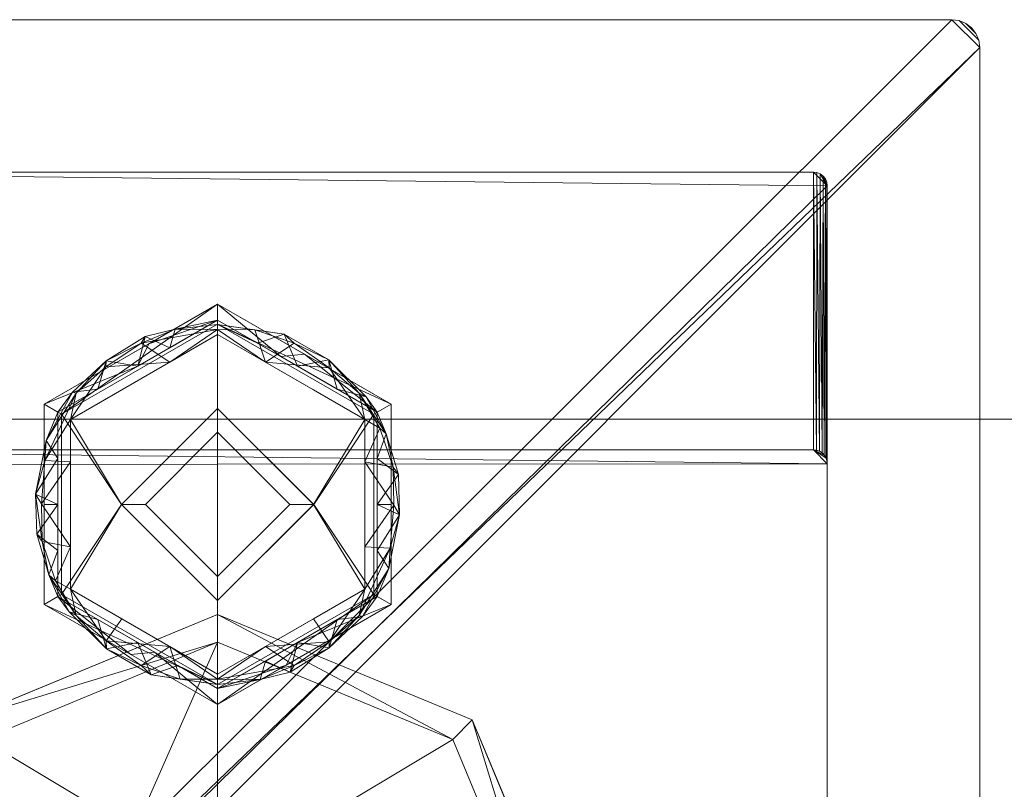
# Model space of a CAD drawing. Header units: millimetres. Extents: x -510 to 60, y -167 to 27.
# Tile 8 of 9: x -7 to 28, y 0 to 27. Entities that reach past the tile are written whole.
import ezdxf

# ---------------------------------------------------------------- set-up
doc = ezdxf.new("R2010")
doc.units = ezdxf.units.MM
doc.layers.add('M-520-M_DRAINAGE_FW', color=2, linetype='Continuous', lineweight=30)

# ---------------------------------------------------------------- blocks, each defined once
blk = doc.blocks.new('FFAS8509-A00500BC0 - Line-sensor Technology Square Sensor Faucet-4347-3D View 1')
at = {"layer": 'M-520-M_DRAINAGE_FW', "lineweight": 9}
mesh = blk.add_polyface(dxfattribs=at)
corners = [(26.5, 27.5, 5.31), (-26.5, 27.5, 5.31), (-26.759, 27.466, 5.31), (-27, 27.366, 5.31), (-27.207, 27.207, 5.31), (-27.366, 27, 5.31), (-27.466, 26.759, 5.31), (-27.5, 26.5, 5.31), (-27.5, -26.451, 5.31), (-27.464, -26.723, 5.31), (-27.36, -26.976, 5.31), (-27.193, -27.193, 5.31), (-26.976, -27.36, 5.31), (-26.723, -27.464, 5.31), (-26.451, -27.5, 5.31), (26.5, -27.5, 5.31), (26.759, -27.466, 5.31), (27, -27.366, 5.31), (27.207, -27.207, 5.31), (27.366, -27, 5.31), (27.466, -26.759, 5.31), (27.5, -26.5, 5.31), (27.5, 26.5, 5.31), (27.466, 26.759, 5.31), (27.366, 27, 5.31), (27.207, 27.207, 5.31), (27, 27.366, 5.31), (26.759, 27.466, 5.31)]
mesh.append_faces([[corners[k] for k in face] for face in [(12, 9, 10, 11)]], dxfattribs={"vtx0": -1})
mesh.append_faces([[corners[k] for k in face] for face in [(9, 12, 8)]], dxfattribs={"vtx0": -1, "vtx1": -1})
mesh.append_faces([[corners[k] for k in face] for face in [(14, 22, 0, 8)]], dxfattribs={"vtx0": -1, "vtx1": -1, "vtx2": -1, "vtx3": -1})
mesh.append_faces([[corners[k] for k in face] for face in [(1, 4, 7, 8)]], dxfattribs={"vtx0": -1, "vtx1": -1, "vtx3": -1})
mesh.append_faces([[corners[k] for k in face] for face in [(0, 22, 23, 27), (27, 23, 24, 26), (8, 0, 1)]], dxfattribs={"vtx0": -1, "vtx2": -1})
mesh.append_faces([[corners[k] for k in face] for face in [(17, 19, 20, 21)]], dxfattribs={"vtx0": -1, "vtx3": -1})
mesh.append_faces([[corners[k] for k in face] for face in [(25, 26, 24), (18, 19, 17)]], dxfattribs={"vtx1": -1})
mesh.append_faces([[corners[k] for k in face] for face in [(21, 22, 14, 15)]], dxfattribs={"vtx1": -1, "vtx3": -1})
mesh.append_faces([[corners[k] for k in face] for face in [(15, 16, 17, 21), (12, 13, 14, 8)]], dxfattribs={"vtx2": -1, "vtx3": -1})
mesh.append_faces([[corners[k] for k in face] for face in [(1, 2, 3, 4), (4, 5, 6, 7)]], dxfattribs={"vtx3": -1})
mesh = blk.add_polyface(dxfattribs=at)
corners = [(26.5, 27.5), (26.759, 27.466), (27, 27.366), (27.207, 27.207), (27.366, 27), (27.466, 26.759), (27.5, 26.5), (27.5, -26.5), (27.466, -26.759), (27.366, -27), (27.207, -27.207), (27, -27.366), (26.759, -27.466), (26.5, -27.5), (-26.451, -27.5), (-26.723, -27.464), (-26.976, -27.36), (-27.193, -27.193), (-27.36, -26.976), (-27.464, -26.723), (-27.5, -26.451), (-27.5, 26.5), (-27.466, 26.759), (-27.366, 27), (-27.207, 27.207), (-27, 27.366), (-26.759, 27.466), (-26.5, 27.5)]
mesh.append_faces([[corners[k] for k in face] for face in [(24, 21, 22, 23), (4, 2, 3), (11, 8, 9, 10)]], dxfattribs={"vtx0": -1})
mesh.append_faces([[corners[k] for k in face] for face in [(14, 7, 13)]], dxfattribs={"vtx0": -1, "vtx1": -1})
mesh.append_faces([[corners[k] for k in face] for face in [(21, 24, 27, 20)]], dxfattribs={"vtx0": -1, "vtx1": -1, "vtx2": -1})
mesh.append_faces([[corners[k] for k in face] for face in [(14, 20, 6, 7)]], dxfattribs={"vtx0": -1, "vtx1": -1, "vtx3": -1})
mesh.append_faces([[corners[k] for k in face] for face in [(6, 0, 1, 5), (11, 7, 8)]], dxfattribs={"vtx0": -1, "vtx2": -1})
mesh.append_faces([[corners[k] for k in face] for face in [(20, 27, 0, 6)]], dxfattribs={"vtx0": -1, "vtx2": -1, "vtx3": -1})
mesh.append_faces([[corners[k] for k in face] for face in [(16, 18, 19, 20)]], dxfattribs={"vtx0": -1, "vtx3": -1})
mesh.append_faces([[corners[k] for k in face] for face in [(17, 18, 16)]], dxfattribs={"vtx1": -1})
mesh.append_faces([[corners[k] for k in face] for face in [(1, 2, 4, 5)]], dxfattribs={"vtx1": -1, "vtx3": -1})
mesh.append_faces([[corners[k] for k in face] for face in [(25, 26, 27, 24)]], dxfattribs={"vtx2": -1})
mesh.append_faces([[corners[k] for k in face] for face in [(14, 15, 16, 20), (11, 12, 13, 7)]], dxfattribs={"vtx2": -1, "vtx3": -1})
mesh = blk.add_polyface(dxfattribs=at)
corners = [(-26.5, 27.5, 5.31), (26.5, 27.5, 5.31), (26.5, 27.5), (-26.5, 27.5)]
mesh.append_faces([[corners[k] for k in face] for face in [(0, 1, 2, 3)]])
mesh = blk.add_polyface(dxfattribs=at)
corners = [(26.5, 27.5, 5.31), (26.759, 27.466, 5.31), (27, 27.366, 5.31), (27.207, 27.207, 5.31), (27.366, 27, 5.31), (27.466, 26.759, 5.31), (27.5, 26.5, 5.31), (27.5, 26.5), (27.466, 26.759), (27.366, 27), (27.207, 27.207), (27, 27.366), (26.759, 27.466), (26.5, 27.5)]
mesh.append_faces([[corners[k] for k in face] for face in [(7, 8, 5, 6), (0, 1, 12, 13)]], dxfattribs={"vtx1": -1})
mesh.append_faces([[corners[k] for k in face] for face in [(8, 9, 4, 5), (3, 4, 9, 10), (10, 11, 2, 3), (11, 12, 1, 2)]], dxfattribs={"vtx1": -1, "vtx3": -1})
mesh = blk.add_polyface(dxfattribs=at)
corners = [(27.5, 26.5, 5.31), (27.5, -26.5, 5.31), (27.5, -26.5), (27.5, 26.5)]
mesh.append_faces([[corners[k] for k in face] for face in [(0, 1, 2, 3)]])
mesh = blk.add_polyface(dxfattribs=at)
corners = [(-22, -21.686, 1.25), (-22, 21.475, 1.25), (-21.982, 21.611, 1.25), (-21.93, 21.738, 1.25), (-21.846, 21.846, 1.25), (-21.737, 21.93, 1.25), (-21.611, 21.982, 1.25), (-21.475, 22, 1.25), (21.5, 22, 1.25), (21.629, 21.983, 1.25), (21.75, 21.933, 1.25), (21.854, 21.854, 1.25), (21.933, 21.75, 1.25), (21.983, 21.629, 1.25), (22, 21.5, 1.25), (22, -22.007, 1.25)]
mesh.append_faces([[corners[k] for k in face] for face in [(7, 4, 5, 6)]], dxfattribs={"vtx0": -1})
mesh.append_faces([[corners[k] for k in face] for face in [(10, 14, 8, 9)]], dxfattribs={"vtx0": -1, "vtx1": -1})
mesh.append_faces([[corners[k] for k in face] for face in [(1, 7, 14, 0), (4, 7, 1)]], dxfattribs={"vtx0": -1, "vtx1": -1, "vtx2": -1})
mesh.append_faces([[corners[k] for k in face] for face in [(14, 7, 8), (14, 10, 11)]], dxfattribs={"vtx0": -1, "vtx2": -1})
mesh.append_faces([[corners[k] for k in face] for face in [(13, 14, 11, 12)]], dxfattribs={"vtx1": -1})
mesh.append_faces([[corners[k] for k in face] for face in [(14, 15, 0), (2, 3, 4, 1)]], dxfattribs={"vtx2": -1})
mesh = blk.add_polyface(dxfattribs=at)
corners = [(21.5, 22, 6.269), (-21.475, 22, 6.269), (-21.475, 11.97, 120.918), (21.5, 11.97, 120.918)]
mesh.append_faces([[corners[k] for k in face] for face in [(2, 3, 0, 1)]])
mesh = blk.add_polyface(dxfattribs=at)
corners = [(-21.475, 22, 6.269), (21.5, 22, 6.269), (21.5, 22, 1.25), (-21.475, 22, 1.25)]
mesh.append_faces([[corners[k] for k in face] for face in [(3, 0, 1, 2)]])
mesh = blk.add_polyface(dxfattribs=at)
corners = [(22, 21.5, 6.248), (21.983, 21.629, 6.253), (21.933, 21.75, 6.259), (21.854, 21.854, 6.263), (21.75, 21.933, 6.267), (21.629, 21.983, 6.269), (21.5, 22, 6.269), (21.5, 11.97, 120.918), (21.611, 11.957, 120.918), (21.717, 11.92, 120.918), (21.812, 11.86, 120.918), (21.891, 11.781, 120.918), (21.95, 11.685, 120.918), (21.987, 11.579, 120.918), (22, 11.468, 120.918)]
mesh.append_faces([[corners[k] for k in face] for face in [(13, 1, 12), (6, 8, 5), (9, 5, 8)]], dxfattribs={"vtx0": -1, "vtx1": -1})
mesh.append_faces([[corners[k] for k in face] for face in [(13, 0, 1), (12, 1, 2), (10, 3, 4), (3, 10, 11)]], dxfattribs={"vtx0": -1, "vtx2": -1})
mesh.append_faces([[corners[k] for k in face] for face in [(7, 8, 6)]], dxfattribs={"vtx1": -1})
mesh.append_faces([[corners[k] for k in face] for face in [(11, 12, 2), (2, 3, 11), (4, 5, 9), (9, 10, 4)]], dxfattribs={"vtx1": -1, "vtx2": -1})
mesh.append_faces([[corners[k] for k in face] for face in [(13, 14, 0)]], dxfattribs={"vtx2": -1})
mesh = blk.add_polyface(dxfattribs=at)
corners = [(21.5, 22, 6.269), (21.629, 21.983, 6.269), (21.75, 21.933, 6.267), (21.854, 21.854, 6.263), (21.933, 21.75, 6.259), (21.983, 21.629, 6.253), (22, 21.5, 6.248), (22, 21.5, 1.25), (21.983, 21.629, 1.25), (21.933, 21.75, 1.25), (21.854, 21.854, 1.25), (21.75, 21.933, 1.25), (21.629, 21.983, 1.25), (21.5, 22, 1.25)]
mesh.append_faces([[corners[k] for k in face] for face in [(1, 12, 13, 0)]], dxfattribs={"vtx0": -1})
mesh.append_faces([[corners[k] for k in face] for face in [(5, 8, 9, 4), (10, 3, 4, 9), (2, 11, 12, 1), (11, 2, 3, 10)]], dxfattribs={"vtx0": -1, "vtx2": -1})
mesh.append_faces([[corners[k] for k in face] for face in [(6, 7, 8, 5)]], dxfattribs={"vtx2": -1})
mesh = blk.add_polyface(dxfattribs=at)
corners = [(22, 21.5, 6.248), (22, 11.468, 120.918), (22, -166.487, 120.918), (22, -166.722, 120.889), (22, -166.943, 120.805), (22, -167.137, 120.671), (22, -167.294, 120.494), (22, -167.403, 120.284), (22, -167.459, 120.054), (22, -167.459, 119.817), (22, -167.401, 119.588), (22, -162.003, 105.523), (22, -161.885, 105.301), (22, -161.715, 105.115), (22, -161.504, 104.976), (22, -161.266, 104.893), (22, -116.848, 95.452), (22, -115.956, 95.281), (22, -115.056, 95.146), (22, -28.972, 83.959), (22, -22.007, 4.348), (22, -22.007, 1.25), (22, 21.5, 1.25)]
mesh.append_faces([[corners[k] for k in face] for face in [(18, 16, 17), (22, 20, 21)]], dxfattribs={"vtx0": -1})
mesh.append_faces([[corners[k] for k in face] for face in [(3, 10, 2), (19, 1, 18)]], dxfattribs={"vtx0": -1, "vtx1": -1})
mesh.append_faces([[corners[k] for k in face] for face in [(2, 15, 16), (0, 19, 20, 22), (19, 0, 1)]], dxfattribs={"vtx0": -1, "vtx2": -1})
mesh.append_faces([[corners[k] for k in face] for face in [(18, 1, 2, 16), (2, 10, 11, 15)]], dxfattribs={"vtx0": -1, "vtx2": -1, "vtx3": -1})
mesh.append_faces([[corners[k] for k in face] for face in [(11, 13, 14, 15)]], dxfattribs={"vtx0": -1, "vtx3": -1})
mesh.append_faces([[corners[k] for k in face] for face in [(8, 9, 4, 5), (9, 10, 3, 4)]], dxfattribs={"vtx1": -1, "vtx3": -1})
mesh.append_faces([[corners[k] for k in face] for face in [(11, 12, 13)]], dxfattribs={"vtx2": -1})
mesh.append_faces([[corners[k] for k in face] for face in [(5, 6, 7, 8)]], dxfattribs={"vtx3": -1})
mesh = blk.add_polyface(dxfattribs=at)
corners = [(0, 2.771, -44.113), (-6.26, 6.386, -44.113), (-6.26, 13.614, -44.113), (0, 17.229, -44.113), (0, 16.651, -44.69), (-5.76, 13.326, -44.69), (-5.76, 6.674, -44.69), (0, 3.349, -44.69), (-2.476, 15.799, -44.113), (-2.88, 14.989, -44.69), (-6.26, 10, -44.113), (-5.76, 10, -44.69), (-2.278, 4.664, -44.69), (-3.13, 4.578, -44.113)]
mesh.append_faces([[corners[k] for k in face] for face in [(4, 8, 3)]], dxfattribs={"vtx0": -1})
mesh.append_faces([[corners[k] for k in face] for face in [(2, 9, 5), (8, 4, 9), (6, 13, 1), (13, 6, 12), (12, 0, 13)]], dxfattribs={"vtx0": -1, "vtx2": -1})
mesh.append_faces([[corners[k] for k in face] for face in [(2, 8, 9)]], dxfattribs={"vtx1": -1, "vtx2": -1})
mesh.append_faces([[corners[k] for k in face] for face in [(11, 6, 1, 10), (10, 2, 5, 11)]], dxfattribs={"vtx1": -1, "vtx3": -1})
mesh.append_faces([[corners[k] for k in face] for face in [(12, 7, 0)]], dxfattribs={"vtx2": -1})
mesh = blk.add_polyface(dxfattribs=at)
corners = [(0, 2.771, -23.919), (-6.26, 6.386, -23.919), (-6.26, 13.614, -23.919), (0, 17.229, -23.919), (0, 17.229, -44.113), (-6.26, 13.614, -44.113), (-6.26, 6.386, -44.113), (0, 2.771, -44.113)]
mesh.append_faces([[corners[k] for k in face] for face in [(4, 5, 2, 3)]], dxfattribs={"vtx1": -1})
mesh.append_faces([[corners[k] for k in face] for face in [(1, 2, 5, 6)]], dxfattribs={"vtx1": -1, "vtx3": -1})
mesh.append_faces([[corners[k] for k in face] for face in [(6, 7, 0, 1)]], dxfattribs={"vtx3": -1})
mesh = blk.add_polyface(dxfattribs=at)
corners = [(0, 3.492, -23.198), (-5.636, 6.746, -23.198), (-5.636, 13.254, -23.198), (0, 16.508, -23.198), (0, 17.229, -23.919), (-6.26, 13.614, -23.919), (-6.26, 6.386, -23.919), (0, 2.771, -23.919)]
mesh.append_faces([[corners[k] for k in face] for face in [(4, 5, 2), (0, 1, 6)]], dxfattribs={"vtx1": -1, "vtx2": -1})
mesh.append_faces([[corners[k] for k in face] for face in [(1, 2, 5, 6)]], dxfattribs={"vtx1": -1, "vtx3": -1})
mesh.append_faces([[corners[k] for k in face] for face in [(2, 3, 4), (6, 7, 0)]], dxfattribs={"vtx2": -1})
mesh = blk.add_polyface(dxfattribs=at)
corners = [(0, 17.229, -44.113), (6.26, 13.614, -44.113), (6.26, 6.386, -44.113), (0, 2.771, -44.113), (0, 3.349, -44.69), (5.76, 6.674, -44.69), (5.76, 13.326, -44.69), (0, 16.651, -44.69), (2.476, 4.201, -44.113), (2.88, 5.011, -44.69), (6.26, 10, -44.113), (5.76, 10, -44.69), (2.278, 15.336, -44.69), (3.13, 15.422, -44.113)]
mesh.append_faces([[corners[k] for k in face] for face in [(4, 8, 3)]], dxfattribs={"vtx0": -1})
mesh.append_faces([[corners[k] for k in face] for face in [(2, 9, 5), (8, 4, 9), (6, 13, 1), (13, 6, 12), (12, 0, 13)]], dxfattribs={"vtx0": -1, "vtx2": -1})
mesh.append_faces([[corners[k] for k in face] for face in [(2, 8, 9)]], dxfattribs={"vtx1": -1, "vtx2": -1})
mesh.append_faces([[corners[k] for k in face] for face in [(11, 6, 1, 10), (10, 2, 5, 11)]], dxfattribs={"vtx1": -1, "vtx3": -1})
mesh.append_faces([[corners[k] for k in face] for face in [(12, 7, 0)]], dxfattribs={"vtx2": -1})
mesh = blk.add_polyface(dxfattribs=at)
corners = [(0, 17.229, -23.919), (6.26, 13.614, -23.919), (6.26, 6.386, -23.919), (0, 2.771, -23.919), (0, 2.771, -44.113), (6.26, 6.386, -44.113), (6.26, 13.614, -44.113), (0, 17.229, -44.113)]
mesh.append_faces([[corners[k] for k in face] for face in [(4, 5, 2, 3)]], dxfattribs={"vtx1": -1})
mesh.append_faces([[corners[k] for k in face] for face in [(1, 2, 5, 6)]], dxfattribs={"vtx1": -1, "vtx3": -1})
mesh.append_faces([[corners[k] for k in face] for face in [(6, 7, 0, 1)]], dxfattribs={"vtx3": -1})
mesh = blk.add_polyface(dxfattribs=at)
corners = [(0, 16.508, -23.198), (5.636, 13.254, -23.198), (5.636, 6.746, -23.198), (0, 3.492, -23.198), (0, 2.771, -23.919), (6.26, 6.386, -23.919), (6.26, 13.614, -23.919), (0, 17.229, -23.919)]
mesh.append_faces([[corners[k] for k in face] for face in [(4, 5, 2), (0, 1, 6)]], dxfattribs={"vtx1": -1, "vtx2": -1})
mesh.append_faces([[corners[k] for k in face] for face in [(1, 2, 5, 6)]], dxfattribs={"vtx1": -1, "vtx3": -1})
mesh.append_faces([[corners[k] for k in face] for face in [(2, 3, 4), (6, 7, 0)]], dxfattribs={"vtx2": -1})
mesh = blk.add_polyface(dxfattribs=at)
corners = [(0, 3.349, -46.668), (-5.76, 6.674, -46.668), (-5.76, 13.326, -46.668), (0, 16.651, -46.668), (0, 16.498, -47.037), (0, 16.129, -47.19), (-5.308, 13.065, -47.19), (-5.308, 6.935, -47.19), (0, 3.871, -47.19), (0, 3.502, -47.037), (-3.455, 14.134, -47.19), (-5.104, 14.015, -47.042), (-5.308, 10, -47.19), (-5.76, 10, -46.668), (-3.455, 5.866, -47.19), (-5.104, 5.985, -47.042), (-2.88, 14.989, -46.668), (-2.88, 5.011, -46.668), (-2.757, 15.82, -47.088), (-2.757, 4.18, -47.088), (-6.231, 11.586, -47.095), (-6.331, 8.656, -47.062), (-1.728, 15.654, -46.668), (-2.618, 16.057, -46.897), (-4.32, 14.157, -46.668), (-4.021, 15.181, -46.965), (-5.232, 14.051, -46.854), (-6.181, 12.311, -46.896), (-6.569, 10.372, -46.932), (-5.76, 8.337, -46.668), (-6.085, 7.452, -46.901), (-4.031, 14.964, -47.118), (-5.76, 11.663, -46.668), (-1.53, 16.323, -47.029), (-1.728, 15.132, -47.19), (0, 16.314, -47.114), (-5.355, 6.118, -46.862), (-4.01, 4.784, -46.933), (-4.32, 5.843, -46.668), (-2.399, 3.852, -46.894), (-1.44, 4.18, -46.668), (-6.525, 8.92, -46.862), (-4.025, 5.071, -47.134), (-1.728, 4.868, -47.19), (0, 3.686, -47.114), (-1.348, 3.694, -47.081), (-5.308, 11.532, -47.19), (-6.358, 10.025, -47.137), (-5.308, 8.468, -47.19), (-5.852, 7.242, -47.064)]
mesh.append_faces([[corners[k] for k in face] for face in [(40, 9, 0)]], dxfattribs={"vtx0": -1})
mesh.append_faces([[corners[k] for k in face] for face in [(14, 42, 7), (22, 23, 16), (16, 25, 24), (29, 30, 1), (32, 28, 13), (38, 37, 17), (13, 41, 29), (7, 49, 48)]], dxfattribs={"vtx0": -1, "vtx1": -1})
mesh.append_faces([[corners[k] for k in face] for face in [(23, 25, 16), (30, 41, 21), (23, 33, 18), (11, 31, 6), (27, 26, 11), (20, 11, 6), (23, 18, 25), (15, 37, 36), (42, 19, 37), (9, 40, 39), (25, 31, 11), (15, 30, 49), (20, 46, 47), (30, 36, 1), (35, 18, 33), (37, 39, 17), (26, 27, 2), (49, 30, 21), (22, 33, 23), (18, 31, 25), (26, 25, 11), (25, 26, 24), (27, 11, 20), (28, 27, 20), (28, 32, 27), (47, 28, 20), (29, 41, 30), (28, 41, 13), (36, 30, 15), (34, 31, 18), (35, 34, 18), (15, 42, 37), (37, 38, 36), (39, 37, 19), (44, 45, 43), (21, 41, 28), (7, 42, 15), (42, 43, 19), (45, 39, 19), (39, 45, 9), (43, 45, 19), (28, 47, 21), (47, 48, 21), (48, 49, 21), (7, 15, 49)]], dxfattribs={"vtx0": -1, "vtx1": -1, "vtx2": -1})
mesh.append_faces([[corners[k] for k in face] for face in [(45, 44, 9), (20, 6, 46), (26, 2, 24), (33, 4, 35)]], dxfattribs={"vtx0": -1, "vtx2": -1})
mesh.append_faces([[corners[k] for k in face] for face in [(31, 34, 10, 6)]], dxfattribs={"vtx0": -1, "vtx3": -1})
mesh.append_faces([[corners[k] for k in face] for face in [(22, 3, 33), (14, 43, 42), (12, 48, 47, 46), (3, 4, 33), (32, 2, 27), (38, 1, 36), (40, 17, 39)]], dxfattribs={"vtx1": -1, "vtx2": -1})
mesh.append_faces([[corners[k] for k in face] for face in [(35, 5, 34), (43, 8, 44)]], dxfattribs={"vtx2": -1})
mesh = blk.add_polyface(dxfattribs=at)
corners = [(0, 3.349, -44.69), (-5.76, 6.674, -44.69), (-5.76, 13.326, -44.69), (0, 16.651, -44.69), (0, 16.651, -46.668), (-5.76, 13.326, -46.668), (-5.76, 6.674, -46.668), (0, 3.349, -46.668)]
mesh.append_faces([[corners[k] for k in face] for face in [(4, 5, 2, 3)]], dxfattribs={"vtx1": -1})
mesh.append_faces([[corners[k] for k in face] for face in [(1, 2, 5, 6)]], dxfattribs={"vtx1": -1, "vtx3": -1})
mesh.append_faces([[corners[k] for k in face] for face in [(6, 7, 0, 1)]], dxfattribs={"vtx3": -1})
mesh = blk.add_polyface(dxfattribs=at)
corners = [(0, 6.533, -23.198), (-3.467, 10, -23.198), (0, 13.467, -23.198), (0, 16.508, -23.198), (-5.636, 13.254, -23.198), (-5.636, 6.746, -23.198), (0, 3.492, -23.198)]
mesh.append_faces([[corners[k] for k in face] for face in [(1, 4, 5)]], dxfattribs={"vtx0": -1, "vtx2": -1})
mesh.append_faces([[corners[k] for k in face] for face in [(2, 3, 4, 1)]], dxfattribs={"vtx2": -1})
mesh.append_faces([[corners[k] for k in face] for face in [(5, 6, 0, 1)]], dxfattribs={"vtx3": -1})
mesh = blk.add_polyface(dxfattribs=at)
corners = [(0, 16.651, -46.668), (5.76, 13.326, -46.668), (5.76, 6.674, -46.668), (0, 3.349, -46.668), (0, 3.502, -47.037), (0, 3.871, -47.19), (5.308, 6.935, -47.19), (5.308, 13.065, -47.19), (0, 16.129, -47.19), (0, 16.498, -47.037), (3.455, 5.866, -47.19), (5.104, 5.985, -47.042), (5.308, 10, -47.19), (5.76, 10, -46.668), (3.455, 14.134, -47.19), (5.104, 14.015, -47.042), (2.88, 5.011, -46.668), (2.88, 14.989, -46.668), (2.757, 4.18, -47.088), (2.757, 15.82, -47.088), (6.231, 8.414, -47.095), (6.331, 11.344, -47.062), (1.728, 4.346, -46.668), (2.618, 3.943, -46.897), (4.32, 5.843, -46.668), (4.021, 4.819, -46.965), (5.232, 5.949, -46.854), (6.181, 7.689, -46.896), (6.569, 9.628, -46.932), (5.76, 11.663, -46.668), (6.085, 12.548, -46.901), (4.031, 5.036, -47.118), (5.76, 8.337, -46.668), (1.53, 3.677, -47.029), (1.728, 4.868, -47.19), (0, 3.686, -47.114), (5.355, 13.882, -46.862), (4.01, 15.216, -46.933), (4.32, 14.157, -46.668), (2.399, 16.148, -46.894), (1.44, 15.82, -46.668), (6.525, 11.08, -46.862), (4.025, 14.929, -47.134), (1.728, 15.132, -47.19), (0, 16.314, -47.114), (1.348, 16.306, -47.081), (5.308, 8.468, -47.19), (6.358, 9.975, -47.137), (5.308, 11.532, -47.19), (5.852, 12.758, -47.064)]
mesh.append_faces([[corners[k] for k in face] for face in [(40, 9, 0)]], dxfattribs={"vtx0": -1})
mesh.append_faces([[corners[k] for k in face] for face in [(10, 31, 34), (22, 23, 16), (16, 25, 24), (29, 30, 1), (6, 31, 10), (32, 28, 13), (38, 37, 17), (13, 41, 29), (7, 49, 48)]], dxfattribs={"vtx0": -1, "vtx1": -1})
mesh.append_faces([[corners[k] for k in face] for face in [(23, 25, 16), (23, 33, 18), (11, 31, 6), (27, 26, 11), (20, 11, 6), (23, 18, 25), (15, 37, 36), (9, 40, 39), (15, 30, 49), (25, 31, 11), (42, 19, 37), (20, 46, 47), (30, 41, 21), (30, 36, 1), (35, 18, 33), (37, 39, 17), (26, 27, 2), (49, 30, 21), (22, 33, 23), (18, 31, 25), (26, 25, 11), (25, 26, 24), (27, 11, 20), (28, 27, 20), (28, 32, 27), (47, 28, 20), (29, 41, 30), (28, 41, 13), (36, 30, 15), (34, 31, 18), (35, 34, 18), (15, 42, 37), (37, 38, 36), (39, 37, 19), (44, 45, 43), (21, 41, 28), (7, 42, 15), (42, 43, 19), (45, 39, 19), (39, 45, 9), (43, 45, 19), (28, 47, 21), (47, 48, 21), (48, 49, 21), (7, 15, 49)]], dxfattribs={"vtx0": -1, "vtx1": -1, "vtx2": -1})
mesh.append_faces([[corners[k] for k in face] for face in [(45, 44, 9), (20, 6, 46), (26, 2, 24), (33, 4, 35)]], dxfattribs={"vtx0": -1, "vtx2": -1})
mesh.append_faces([[corners[k] for k in face] for face in [(42, 7, 14, 43)]], dxfattribs={"vtx0": -1, "vtx3": -1})
mesh.append_faces([[corners[k] for k in face] for face in [(22, 3, 33), (12, 48, 47, 46), (3, 4, 33), (32, 2, 27), (38, 1, 36), (40, 17, 39)]], dxfattribs={"vtx1": -1, "vtx2": -1})
mesh.append_faces([[corners[k] for k in face] for face in [(35, 5, 34), (43, 8, 44)]], dxfattribs={"vtx2": -1})
mesh = blk.add_polyface(dxfattribs=at)
corners = [(0, 16.651, -44.69), (5.76, 13.326, -44.69), (5.76, 6.674, -44.69), (0, 3.349, -44.69), (0, 3.349, -46.668), (5.76, 6.674, -46.668), (5.76, 13.326, -46.668), (0, 16.651, -46.668)]
mesh.append_faces([[corners[k] for k in face] for face in [(4, 5, 2, 3)]], dxfattribs={"vtx1": -1})
mesh.append_faces([[corners[k] for k in face] for face in [(1, 2, 5, 6)]], dxfattribs={"vtx1": -1, "vtx3": -1})
mesh.append_faces([[corners[k] for k in face] for face in [(6, 7, 0, 1)]], dxfattribs={"vtx3": -1})
mesh = blk.add_polyface(dxfattribs=at)
corners = [(0, 13.467, -23.198), (3.467, 10, -23.198), (0, 6.533, -23.198), (0, 3.492, -23.198), (5.636, 6.746, -23.198), (5.636, 13.254, -23.198), (0, 16.508, -23.198)]
mesh.append_faces([[corners[k] for k in face] for face in [(5, 1, 4)]], dxfattribs={"vtx0": -1, "vtx1": -1})
mesh.append_faces([[corners[k] for k in face] for face in [(0, 1, 5, 6)]], dxfattribs={"vtx1": -1})
mesh.append_faces([[corners[k] for k in face] for face in [(2, 3, 4, 1)]], dxfattribs={"vtx2": -1})
mesh = blk.add_polyface(dxfattribs=at)
corners = [(0, 3.871, -47.19), (-5.308, 6.935, -47.19), (-5.308, 13.065, -47.19), (0, 16.129, -47.19), (0, 13.464, -47.19), (-3.464, 10, -47.19), (0, 6.536, -47.19)]
mesh.append_faces([[corners[k] for k in face] for face in [(1, 2, 5)]], dxfattribs={"vtx1": -1, "vtx2": -1})
mesh.append_faces([[corners[k] for k in face] for face in [(6, 0, 1, 5)]], dxfattribs={"vtx2": -1})
mesh.append_faces([[corners[k] for k in face] for face in [(2, 3, 4, 5)]], dxfattribs={"vtx3": -1})
mesh = blk.add_polyface(dxfattribs=at)
corners = [(0, 16.129, -47.19), (5.308, 13.065, -47.19), (5.308, 6.935, -47.19), (0, 3.871, -47.19), (0, 6.536, -47.19), (3.464, 10, -47.19), (0, 13.464, -47.19)]
mesh.append_faces([[corners[k] for k in face] for face in [(1, 5, 6, 0)]], dxfattribs={"vtx0": -1})
mesh.append_faces([[corners[k] for k in face] for face in [(2, 5, 1)]], dxfattribs={"vtx0": -1, "vtx1": -1})
mesh.append_faces([[corners[k] for k in face] for face in [(2, 3, 4, 5)]], dxfattribs={"vtx3": -1})
mesh = blk.add_polyface(dxfattribs=at)
corners = [(0, 6.533), (-3.467, 10), (0, 13.467), (0, 13.467, -23.198), (-3.467, 10, -23.198), (0, 6.533, -23.198)]
mesh.append_faces([[corners[k] for k in face] for face in [(1, 2, 3, 4), (4, 5, 0, 1)]], dxfattribs={"vtx3": -1})
mesh = blk.add_polyface(dxfattribs=at)
corners = [(0, 10), (0, 13.467), (-3.467, 10), (0, 6.533)]
mesh.append_faces([[corners[k] for k in face] for face in [(2, 3, 0, 1)]])
mesh = blk.add_polyface(dxfattribs=at)
corners = [(0, 6.536, -69.69), (-3.464, 10, -69.69), (0, 13.464, -69.69), (0, 12.604, -70.69), (-2.604, 10, -70.69), (0, 7.396, -70.69)]
mesh.append_faces([[corners[k] for k in face] for face in [(2, 3, 4, 1), (5, 0, 1, 4)]], dxfattribs={"vtx2": -1})
mesh = blk.add_polyface(dxfattribs=at)
corners = [(0, 6.536, -47.19), (-3.464, 10, -47.19), (0, 13.464, -47.19), (0, 13.464, -69.69), (-3.464, 10, -69.69), (0, 6.536, -69.69)]
mesh.append_faces([[corners[k] for k in face] for face in [(1, 2, 3, 4), (4, 5, 0, 1)]], dxfattribs={"vtx3": -1})
mesh = blk.add_polyface(dxfattribs=at)
corners = [(0, 13.467), (3.467, 10), (0, 6.533), (0, 6.533, -23.198), (3.467, 10, -23.198), (0, 13.467, -23.198)]
mesh.append_faces([[corners[k] for k in face] for face in [(1, 2, 3, 4), (4, 5, 0, 1)]], dxfattribs={"vtx3": -1})
mesh = blk.add_polyface(dxfattribs=at)
corners = [(0, 10), (0, 6.533), (3.467, 10), (0, 13.467)]
mesh.append_faces([[corners[k] for k in face] for face in [(0, 1, 2, 3)]])
mesh = blk.add_polyface(dxfattribs=at)
corners = [(0, 13.464, -69.69), (3.464, 10, -69.69), (0, 6.536, -69.69), (0, 7.396, -70.69), (2.604, 10, -70.69), (0, 12.604, -70.69)]
mesh.append_faces([[corners[k] for k in face] for face in [(2, 3, 4, 1), (5, 0, 1, 4)]], dxfattribs={"vtx2": -1})
mesh = blk.add_polyface(dxfattribs=at)
corners = [(0, 13.464, -47.19), (3.464, 10, -47.19), (0, 6.536, -47.19), (0, 6.536, -69.69), (3.464, 10, -69.69), (0, 13.464, -69.69)]
mesh.append_faces([[corners[k] for k in face] for face in [(1, 2, 3, 4), (4, 5, 0, 1)]], dxfattribs={"vtx3": -1})
mesh = blk.add_polyface(dxfattribs=at)
corners = [(52, 13.076, -450), (54.071, 13.076, -450.273), (56, 13.076, -451.072), (57.657, 13.076, -452.343), (58.928, 13.076, -454), (59.727, 13.076, -455.929), (60, 13.076, -458), (60, 13.076, -562.323), (59.727, 13.076, -564.394), (58.928, 13.076, -566.323), (57.657, 13.076, -567.98), (56, 13.076, -569.252), (54.071, 13.076, -570.051), (52, 13.076, -570.323), (-52, 13.076, -570.323), (-54.071, 13.076, -570.051), (-56, 13.076, -569.252), (-57.657, 13.076, -567.98), (-58.928, 13.076, -566.323), (-59.727, 13.076, -564.394), (-60, 13.076, -562.323), (-60, 13.076, -458.004), (-59.727, 13.076, -455.932), (-58.928, 13.076, -454.002), (-57.656, 13.076, -452.344), (-55.998, 13.076, -451.072), (-54.068, 13.076, -450.273), (-51.996, 13.076, -450)]
mesh.append_faces([[corners[k] for k in face] for face in [(19, 17, 18), (12, 10, 11)]], dxfattribs={"vtx0": -1})
mesh.append_faces([[corners[k] for k in face] for face in [(14, 7, 13)]], dxfattribs={"vtx0": -1, "vtx1": -1})
mesh.append_faces([[corners[k] for k in face] for face in [(21, 27, 6, 7)]], dxfattribs={"vtx0": -1, "vtx1": -1, "vtx3": -1})
mesh.append_faces([[corners[k] for k in face] for face in [(15, 19, 20, 14), (6, 0, 1, 5), (5, 1, 2, 4), (6, 27, 0)]], dxfattribs={"vtx0": -1, "vtx2": -1})
mesh.append_faces([[corners[k] for k in face] for face in [(26, 27, 21, 25)]], dxfattribs={"vtx1": -1, "vtx2": -1})
mesh.append_faces([[corners[k] for k in face] for face in [(20, 21, 7, 14), (12, 13, 7, 10)]], dxfattribs={"vtx1": -1, "vtx2": -1, "vtx3": -1})
mesh.append_faces([[corners[k] for k in face] for face in [(23, 24, 25), (2, 3, 4)]], dxfattribs={"vtx2": -1})
mesh.append_faces([[corners[k] for k in face] for face in [(21, 22, 23, 25), (15, 16, 17, 19)]], dxfattribs={"vtx2": -1, "vtx3": -1})
mesh.append_faces([[corners[k] for k in face] for face in [(7, 8, 9, 10)]], dxfattribs={"vtx3": -1})
mesh = blk.add_polyface(dxfattribs=at)
corners = [(52, -71.957, -570.323), (-52, -71.957, -570.323), (-52, 13.076, -570.323), (52, 13.076, -570.323)]
mesh.append_faces([[corners[k] for k in face] for face in [(3, 0, 1, 2)]])
mesh = blk.add_polyface(dxfattribs=at)
corners = [(-51.996, -71.957, -450), (52, -71.957, -450), (52, 13.076, -450), (-51.996, 13.076, -450)]
mesh.append_faces([[corners[k] for k in face] for face in [(0, 1, 2, 3)]])
mesh = blk.add_polyface(dxfattribs=at)
corners = [(0, 7.396, -70.69), (-2.604, 10, -70.69), (0, 12.604, -70.69), (0, 10, -70.69)]
mesh.append_faces([[corners[k] for k in face] for face in [(3, 0, 1, 2)]])
mesh = blk.add_polyface(dxfattribs=at)
corners = [(0, 12.604, -70.69), (2.604, 10, -70.69), (0, 7.396, -70.69), (0, 10, -70.69)]
mesh.append_faces([[corners[k] for k in face] for face in [(1, 2, 3, 0)]])
mesh = blk.add_polyface(dxfattribs=at)
corners = [(22, -166.487, 120.918), (22, 11.468, 120.918), (21.987, 11.579, 120.918), (21.95, 11.685, 120.918), (21.891, 11.781, 120.918), (21.812, 11.86, 120.918), (21.717, 11.92, 120.918), (21.611, 11.957, 120.918), (21.5, 11.97, 120.918), (-21.475, 11.97, 120.918), (-21.592, 11.956, 120.918), (-21.703, 11.917, 120.918), (-21.802, 11.855, 120.918), (-21.885, 11.771, 120.918), (-21.948, 11.671, 120.918), (-21.987, 11.56, 120.918), (-22, 11.443, 120.918), (-22, -166.487, 120.918)]
mesh.append_faces([[corners[k] for k in face] for face in [(9, 1, 8)]], dxfattribs={"vtx0": -1, "vtx1": -1})
mesh.append_faces([[corners[k] for k in face] for face in [(8, 3, 4)]], dxfattribs={"vtx0": -1, "vtx2": -1})
mesh.append_faces([[corners[k] for k in face] for face in [(9, 15, 16, 1)]], dxfattribs={"vtx0": -1, "vtx2": -1, "vtx3": -1})
mesh.append_faces([[corners[k] for k in face] for face in [(8, 1, 2, 3), (8, 4, 5, 6), (9, 12, 13, 14)]], dxfattribs={"vtx0": -1, "vtx3": -1})
mesh.append_faces([[corners[k] for k in face] for face in [(7, 8, 6), (0, 1, 16, 17)]], dxfattribs={"vtx1": -1})
mesh.append_faces([[corners[k] for k in face] for face in [(14, 15, 9)]], dxfattribs={"vtx1": -1, "vtx2": -1})
mesh.append_faces([[corners[k] for k in face] for face in [(9, 10, 11, 12)]], dxfattribs={"vtx3": -1})
mesh = blk.add_polyface(dxfattribs=at)
corners = [(13, -6.975, -442.67), (9.192, 2.218, -442.67), (0, 6.025, -442.67), (-9.192, 2.218, -442.67), (-13, -6.975, -442.67), (-12, -6.975, -441.67), (-8.485, 1.511, -441.67), (0, 5.025, -441.67), (8.485, 1.511, -441.67), (12, -6.975, -441.67)]
mesh.append_faces([[corners[k] for k in face] for face in [(1, 9, 0)]], dxfattribs={"vtx0": -1})
mesh.append_faces([[corners[k] for k in face] for face in [(3, 7, 2), (8, 2, 7)]], dxfattribs={"vtx0": -1, "vtx1": -1})
mesh.append_faces([[corners[k] for k in face] for face in [(6, 3, 4), (3, 6, 7), (8, 1, 2)]], dxfattribs={"vtx0": -1, "vtx2": -1})
mesh.append_faces([[corners[k] for k in face] for face in [(5, 6, 4)]], dxfattribs={"vtx1": -1})
mesh.append_faces([[corners[k] for k in face] for face in [(8, 9, 1)]], dxfattribs={"vtx1": -1, "vtx2": -1})
mesh = blk.add_polyface(dxfattribs=at)
corners = [(13, -6.975, -450), (9.192, 2.218, -450), (0, 6.025, -450), (-9.192, 2.218, -450), (-13, -6.975, -450), (-13, -6.975, -442.67), (-9.192, 2.218, -442.67), (0, 6.025, -442.67), (9.192, 2.218, -442.67), (13, -6.975, -442.67), (-11.184, -2.589, -450), (-11.096, -2.378, -442.67), (-10.144, -0.08, -442.67), (-4.596, 4.122, -450), (-4.596, 4.122, -442.67), (-2.298, 5.073, -442.67), (11.096, -2.378, -450), (11.096, -2.378, -442.67), (12.092, -4.782, -442.67), (4.596, 4.122, -442.67), (4.596, 4.122, -450), (2.298, 5.073, -450), (-12.048, -4.677, -442.67), (-12.092, -4.782, -450), (-10.188, -0.186, -450), (-6.894, 3.17, -450), (-6.894, 3.17, -442.67), (-2.298, 5.073, -450), (10.144, -0.08, -450), (10.144, -0.08, -442.67), (12.048, -4.677, -450), (6.894, 3.17, -442.67), (6.894, 3.17, -450), (2.298, 5.073, -442.67)]
mesh.append_faces([[corners[k] for k in face] for face in [(5, 23, 4)]], dxfattribs={"vtx0": -1})
mesh.append_faces([[corners[k] for k in face] for face in [(10, 11, 24), (6, 3, 12), (12, 24, 11)]], dxfattribs={"vtx0": -1, "vtx1": -1})
mesh.append_faces([[corners[k] for k in face] for face in [(18, 0, 30), (12, 3, 24), (30, 17, 18)]], dxfattribs={"vtx0": -1, "vtx2": -1})
mesh.append_faces([[corners[k] for k in face] for face in [(30, 16, 17), (5, 22, 23)]], dxfattribs={"vtx1": -1, "vtx2": -1})
mesh.append_faces([[corners[k] for k in face] for face in [(10, 23, 22, 11), (15, 7, 2, 27), (6, 26, 25, 3), (7, 33, 21, 2), (27, 13, 14, 15), (8, 29, 28, 1), (1, 32, 31, 8), (26, 14, 13, 25), (29, 17, 16, 28), (32, 20, 19, 31), (33, 19, 20, 21)]], dxfattribs={"vtx1": -1, "vtx3": -1})
mesh.append_faces([[corners[k] for k in face] for face in [(18, 9, 0)]], dxfattribs={"vtx2": -1})
mesh = blk.add_polyface(dxfattribs=at)
corners = [(0, -6.975, -450), (-13, -6.975, -450), (-9.192, 2.218, -450), (0, 6.025, -450), (9.192, 2.218, -450), (13, -6.975, -450)]
mesh.append_faces([[corners[k] for k in face] for face in [(0, 3, 4, 5)]], dxfattribs={"vtx0": -1})
mesh.append_faces([[corners[k] for k in face] for face in [(0, 1, 2, 3)]], dxfattribs={"vtx3": -1})
mesh = blk.add_polyface(dxfattribs=at)
corners = [(12, -6.975, -441.67), (8.485, 1.511, -441.67), (0, 5.025, -441.67), (-8.485, 1.511, -441.67), (-12, -6.975, -441.67), (-6, -6.975, -441.67), (-3, -1.778, -441.67), (3, -1.778, -441.67), (6, -6.975, -441.67)]
mesh.append_faces([[corners[k] for k in face] for face in [(3, 6, 2)]], dxfattribs={"vtx0": -1, "vtx1": -1})
mesh.append_faces([[corners[k] for k in face] for face in [(7, 1, 2, 6)]], dxfattribs={"vtx0": -1, "vtx2": -1})
mesh.append_faces([[corners[k] for k in face] for face in [(8, 0, 1, 7)]], dxfattribs={"vtx2": -1})
mesh.append_faces([[corners[k] for k in face] for face in [(3, 4, 5, 6)]], dxfattribs={"vtx3": -1})

msp = doc.modelspace()

# ---------------------------------------------------------------- block references
at = {"layer": 'M-520-M_DRAINAGE_FW', "lineweight": 9}
msp.add_blockref('FFAS8509-A00500BC0 - Line-sensor Technology Square Sensor Faucet-4347-3D View 1', (0, 0), dxfattribs=at)

doc.saveas('drawing.dxf')
